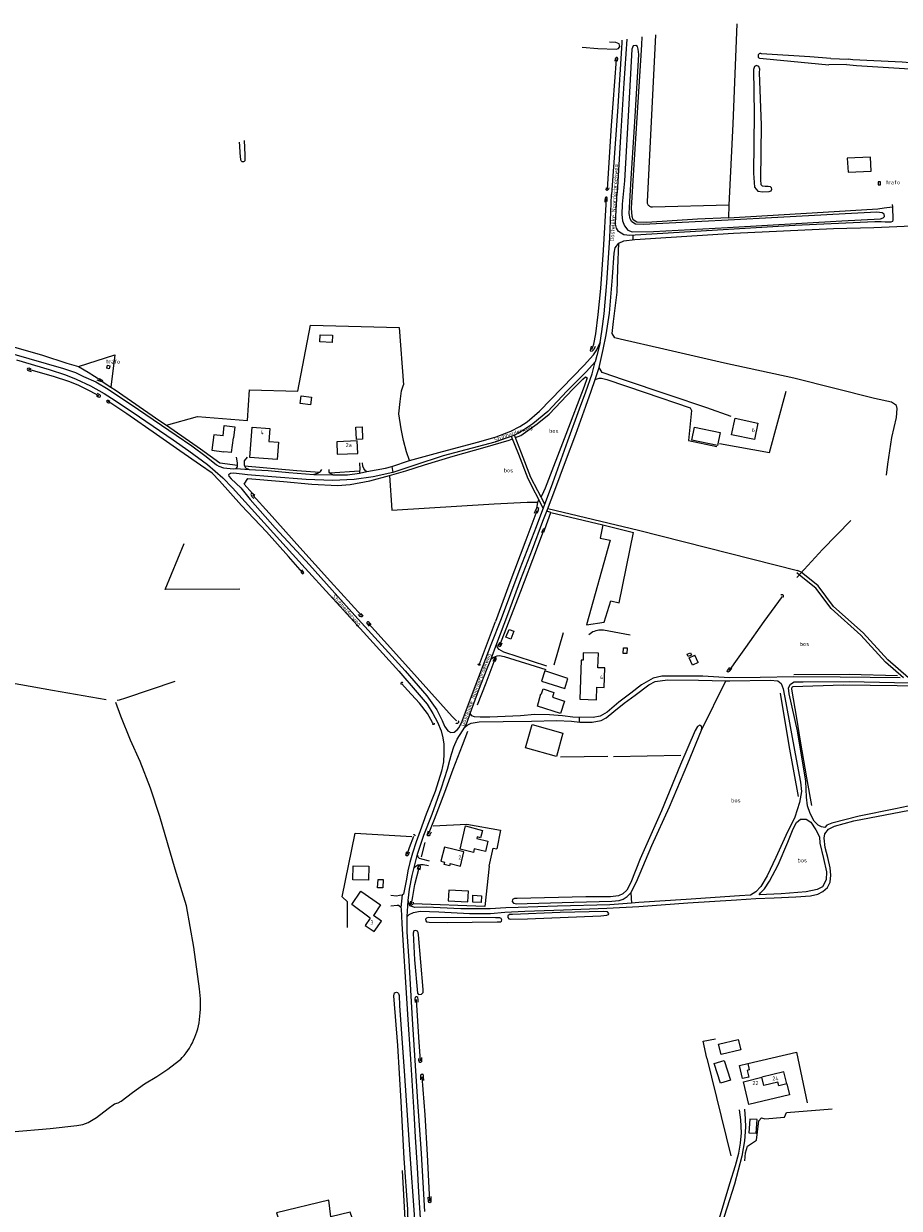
# Model space of a CAD drawing. Header units: metres. Extents: x 226218 to 240385, y 439369 to 449677.
# Tile 13 of 256: x 226900 to 227448, y 440814 to 441555. Entities that reach past the tile are written whole.
import ezdxf

# ---------------------------------------------------------------- set-up
doc = ezdxf.new("R2010")
doc.units = ezdxf.units.M
doc.header["$MEASUREMENT"] = 0
for name, color, linetype in [('BIJGEBOUW', 4, 'Continuous'), ('CULTUURAANDUIDING', 253, 'Continuous'), ('DAKRAND', 4, 'Continuous'), ('DAKRAND-BYG', 4, 'Continuous'), ('FUNKTIEAAND', 253, 'Continuous'), ('HEG', 253, 'Continuous'), ('HEK', 253, 'Continuous'), ('HOOFDGEBOUW', 4, 'Continuous'), ('HOUTWAL', 253, 'Continuous'), ('HUISNUMMER', 253, 'Continuous'), ('INSTEEKSLOOT', 153, 'Continuous'), ('KANTVERH', 253, 'Continuous'), ('MIDSLTGREPPEL', 253, 'Continuous'), ('OVERIGEAFSCH', 253, 'Continuous'), ('OVLIJNOBJ', 253, 'Continuous'), ('RASTER', 253, 'Continuous'), ('STRAATNAAM', 253, 'Continuous'), ('TUSSENMUUR', 253, 'Continuous')]:
    doc.layers.add(name, color=color, linetype=linetype)
doc.styles.get("Standard").update_dxf_attribs({"font": 'iso.shx'})

msp = doc.modelspace()

# ---------------------------------------------------------------- linework, layer by layer
at = {"layer": 'BIJGEBOUW'}
msp.add_line((227030.35, 441287.06), (227025.48, 441287.66), dxfattribs=at)
for points in [[(227434.72, 441456.46), (227434.82, 441454.58), (227436.32, 441454.66), (227436.22, 441456.54), (227434.72, 441456.46)], [(226954.3, 441341.42), (226953.85, 441339.52), (226952.39, 441339.86), (226952.83, 441341.77), (226954.3, 441341.42)], [(227318.18, 441294.84), (227319.9, 441303.07), (227335.93, 441299.72), (227334.21, 441291.48), (227318.18, 441294.84)], [(227214.31, 441102.4), (227218.41, 441116.9), (227237.66, 441111.47), (227233.66, 441096.94), (227214.31, 441102.4)]]:
    msp.add_lwpolyline(points, dxfattribs=at)
at = {"layer": 'DAKRAND'}
for points in [[(227167.16, 441029.92), (227166.77, 441028.44), (227163.34, 441029.33), (227163.72, 441030.77)], [(227117.16, 440995.71), (227105.49, 441004.27), (227111.17, 441012.72), (227123.59, 441004.13), (227119.07, 440997.41)]]:
    msp.add_lwpolyline(points, dxfattribs=at)
at = {"layer": 'DAKRAND-BYG'}
for p, q in [((227030.35, 441287.06), (227031.52, 441296.24)), ((227322.3, 441155.7), (227320.09, 441160.26))]:
    msp.add_line(p, q, dxfattribs=at)
for points in [[(227430.48, 441463.23), (227430.02, 441471.88), (227415.48, 441471.22), (227415.95, 441462.58), (227430.48, 441463.23)], [(227093.29, 441356.01), (227085.56, 441356.33), (227085.74, 441360.88), (227093.48, 441360.55), (227093.29, 441356.01)], [(227079.67, 441316.92), (227073.3, 441317.74), (227073.94, 441322.68), (227080.31, 441321.86), (227079.67, 441316.92)], [(227025.01, 441297.63), (227025.76, 441304.04), (227032.44, 441303.15), (227031.52, 441296.24)], [(227111.99, 441303.12), (227112.36, 441295.5), (227108.44, 441295.31), (227108.08, 441302.93), (227111.99, 441303.12)], [(227025.01, 441297.63), (227019.32, 441298.27), (227018.08, 441288.56), (227025.48, 441287.66)], [(227205.03, 441170.28), (227201.86, 441171.52), (227203.91, 441176.49), (227206.98, 441175.34), (227205.03, 441170.28)], [(227277.53, 441161.33), (227275.27, 441161.45), (227275.47, 441165.02), (227277.72, 441164.89), (227277.53, 441161.33)], [(227317.99, 441160.38), (227316.06, 441159.51), (227315.4, 441160.98), (227317.33, 441161.85), (227317.99, 441160.38)], [(227322.3, 441155.7), (227318.77, 441154.13), (227316.69, 441158.68), (227320.09, 441160.26)], [(227238.83, 441139.59), (227240.75, 441145.8), (227226.32, 441150.44), (227224.21, 441144.12), (227238.83, 441139.59)], [(227224.27, 441136.11), (227225.25, 441139.23), (227231.96, 441137.07), (227231.07, 441133.96)], [(227231.07, 441133.96), (227238.7, 441131.55), (227236.15, 441123.8), (227221.64, 441128.36), (227223.87, 441136.24), (227224.27, 441136.11)], [(227182.21, 441039.25), (227181.63, 441036.82), (227173.3, 441038.92), (227176.79, 441053.48), (227187.23, 441050.69), (227186.16, 441046.09), (227183.98, 441046.59), (227183.74, 441045.58)], [(227183.74, 441045.58), (227190.61, 441043.86), (227189.27, 441037.52), (227182.21, 441039.25)], [(227116.24, 441028.27), (227116.01, 441019.55), (227106.18, 441019.8), (227106.41, 441028.52), (227116.24, 441028.27)], [(227124.97, 441014.66), (227121.69, 441014.83), (227122.06, 441020), (227125.22, 441019.95), (227124.97, 441014.66)], [(227178.12, 441006), (227178.56, 441012.67), (227166.21, 441013.38), (227165.84, 441006.57), (227178.12, 441006)], [(227181.25, 441005.85), (227181.38, 441010.11), (227186.71, 441009.72), (227186.41, 441005.63), (227181.25, 441005.85)], [(227348.86, 440913.33), (227336.52, 440910.41), (227334.99, 440916.85), (227347.33, 440919.78), (227348.86, 440913.33)], [(227338.44, 440906.76), (227342.38, 440894.51), (227336.15, 440892.51), (227332.21, 440904.75), (227338.44, 440906.76)], [(227349.95, 440895.41), (227347.98, 440903.66), (227353.22, 440904.91)], [(227353.22, 440904.91), (227354.19, 440900.86), (227352.81, 440900.53), (227353.81, 440896.33), (227349.95, 440895.41)], [(227353.87, 440861.56), (227358.51, 440861.31), (227359.14, 440869.73), (227354.49, 440870.08), (227353.87, 440861.56)]]:
    msp.add_lwpolyline(points, dxfattribs=at)
at = {"layer": 'HEG'}
for p, q in [((227110.49, 441275.56), (227091.77, 441274.19)), ((227256.31, 441174.88), (227253.77, 441173)), ((227279.78, 441172.86), (227263.11, 441176)), ((227265.65, 441096.89), (227236.14, 441096.55)), ((227311.3, 441097.64), (227269.27, 441096.74))]:
    msp.add_line(p, q, dxfattribs=at)
for points in [[(227335.47, 441292.81), (227366.78, 441287.22), (227377.27, 441325.53)], [(227263.11, 441176), (227262.12, 441176.06), (227261.12, 441176.04), (227260.13, 441175.95), (227259.15, 441175.79), (227258.18, 441175.56), (227257.23, 441175.25), (227256.31, 441174.88)], [(227353.22, 440904.91), (227383.67, 440911.95), (227390.49, 440880.25)]]:
    msp.add_lwpolyline(points, dxfattribs=at)
at = {"layer": 'HEK'}
msp.add_line((227232.23, 441154.34), (227237.96, 441174.52), dxfattribs=at)
msp.add_lwpolyline([(227351.36, 440843.85), (227351.89, 440849), (227353.02, 440853.03), (227358.8, 440856.81), (227360.19, 440868.94), (227361.91, 440870.84), (227363.88, 440870.18), (227376.17, 440871.33), (227377.44, 440874.14), (227406.01, 440876.5)], dxfattribs=at)
at = {"layer": 'HOOFDGEBOUW'}
for points in [[(227357.4, 441295.23), (227343.11, 441298.22), (227345.27, 441308.55), (227359.56, 441305.56), (227357.4, 441295.23)], [(227041.71, 441284.1), (227043.22, 441303.09), (227054.29, 441302.21), (227053.64, 441294.12), (227059.71, 441293.64), (227058.84, 441282.73), (227041.71, 441284.1)], [(227096.13, 441293.88), (227096.42, 441286.04), (227109.31, 441286.52), (227109.01, 441294.36), (227096.13, 441293.88)], [(227259.55, 441152.5), (227259.86, 441161.53), (227250.36, 441161.85), (227250.2, 441157.18), (227249.09, 441157.22), (227248.25, 441132.81), (227258.54, 441132.46), (227258.81, 441140.23), (227263.46, 441140.07), (227263.88, 441152.35), (227259.55, 441152.5)], [(227167.16, 441029.92), (227173.51, 441028.37), (227175.69, 441037.27), (227163.54, 441040.25), (227161.36, 441031.35), (227163.72, 441030.77)], [(227117.16, 440995.71), (227114.01, 440991.22), (227119.5, 440987.36), (227124.08, 440993.9), (227119.07, 440997.41)], [(227377.7, 440892.06), (227379.34, 440885.23), (227353.95, 440879.13), (227350.52, 440893.44), (227362, 440896.2)], [(227377.7, 440892.06), (227375.9, 440899.54), (227362, 440896.2)]]:
    msp.add_lwpolyline(points, dxfattribs=at)
at = {"layer": 'HOUTWAL'}
for p, q in [((227290.52, 441443.97), (227295.65, 441548.52)), ((227341.48, 441441.98), (227293.72, 441440.56)), ((227327.64, 440908.25), (227342.63, 440847.03))]:
    msp.add_line(p, q, dxfattribs=at)
for points in [[(227293.72, 441440.56), (227293.25, 441440.6), (227292.79, 441440.71), (227292.35, 441440.89), (227291.94, 441441.13), (227291.56, 441441.42), (227291.24, 441441.77), (227290.97, 441442.16), (227290.76, 441442.58), (227290.61, 441443.03), (227290.53, 441443.5), (227290.52, 441443.97)], [(226934.63, 441340.97), (226957.41, 441348.25), (226954.95, 441328.04)], [(227262.59, 441241.82), (227260.89, 441233.52), (227267.25, 441232.24), (227252.45, 441179.39), (227263.43, 441181.06), (227267.66, 441194.38), (227272.88, 441193.09), (227281.85, 441237.16)], [(227035.48, 441201.7), (226988.93, 441201.41), (227000.67, 441230.14)]]:
    msp.add_lwpolyline(points, dxfattribs=at)
at = {"layer": 'INSTEEKSLOOT'}
for p, q in [((227415.02, 441529.95), (227404, 441529.8)), ((227405.12, 441533.62), (227416.11, 441533.33)), ((227418.96, 441532.95), (227416.11, 441533.33)), ((227251.92, 441009.08), (227209.1, 441008.16))]:
    msp.add_line(p, q, dxfattribs=at)
for points in [[(227249.71, 441540.77), (227259.39, 441540.04), (227270.97, 441539.45), (227272.4, 441539.98), (227273.16, 441541.26), (227272.77, 441542.8), (227270.65, 441543.62), (227266.74, 441543.87)], [(227280.39, 441458.56), (227282.81, 441497.45), (227285.06, 441536.13), (227284.74, 441539.6), (227284.26, 441541.27), (227283.31, 441541.81), (227281.64, 441541.56), (227280.68, 441539.56), (227278.85, 441505.01), (227276.12, 441457.2)], [(227271.74, 441532.1), (227271.96, 441533.72), (227271.6, 441534.34), (227270.94, 441534.29), (227270.3, 441533.48), (227270.14, 441532.04)], [(227361.75, 441536.7), (227361.43, 441536.8), (227361.09, 441536.82), (227360.76, 441536.77), (227360.44, 441536.65), (227360.17, 441536.45), (227359.94, 441536.2), (227359.77, 441535.91), (227359.67, 441535.59), (227359.65, 441535.25), (227359.7, 441534.91), (227359.83, 441534.6), (227360.02, 441534.32), (227360.27, 441534.09), (227360.56, 441533.93), (227360.89, 441533.83)], [(227360.89, 441533.83), (227362.87, 441533.74), (227404, 441529.8)], [(227405.12, 441533.62), (227392.05, 441534.79), (227361.75, 441536.7)], [(227415.02, 441529.95), (227421.28, 441529.39), (227454.62, 441527.14), (227505.62, 441523.41), (227558.82, 441518.58), (227682.51, 441509.81), (227736.36, 441505.29), (227739.82, 441505.95), (227740.73, 441506.87), (227740.51, 441507.91), (227738.62, 441509.22), (227733.64, 441509.8), (227704.75, 441511.82), (227665.64, 441514.59), (227551.17, 441523.33), (227501.55, 441527.01), (227449.79, 441531.37), (227418.96, 441532.95)], [(227360.67, 441524.86), (227360.71, 441526.95), (227360.18, 441528.58), (227358.65, 441529.24), (227357.49, 441528.75), (227356.79, 441526.74), (227357.16, 441499.04), (227356.78, 441461.99), (227357.56, 441453.11), (227359.64, 441450.73), (227362.71, 441450.34), (227366.57, 441450.47), (227367.94, 441450.9), (227368.31, 441451.88), (227368.11, 441452.84), (227367.43, 441453.43), (227366.02, 441453.59), (227364.16, 441453.51), (227362.4, 441453.72), (227361.58, 441454.67), (227361.52, 441457.95), (227361.93, 441492.03), (227360.67, 441524.86)], [(227036.18, 441470.3), (227035.83, 441474.62), (227035.53, 441478.95), (227035.4, 441481.37)], [(227038.35, 441482.36), (227038.73, 441473.37), (227038.64, 441470.63)], [(227038.64, 441470.63), (227038.69, 441470.32), (227038.67, 441470.01), (227038.57, 441469.71), (227038.41, 441469.45), (227038.18, 441469.23), (227037.9, 441469.08), (227037.6, 441469), (227037.29, 441469), (227036.99, 441469.08), (227036.71, 441469.22), (227036.48, 441469.44), (227036.31, 441469.7), (227036.21, 441469.99), (227036.18, 441470.3)], [(227276.12, 441457.2), (227274.77, 441442.51), (227274.48, 441436.16), (227274.99, 441432.02), (227276.2, 441429.08), (227278.18, 441426.33), (227280.95, 441425.19), (227294.36, 441425.35), (227340.62, 441428.03), (227412.05, 441432.19), (227436.3, 441433.35), (227437.96, 441433.92), (227438.77, 441434.81), (227438.47, 441436.18), (227437.36, 441437.16), (227434.05, 441437.5), (227414.18, 441436.45), (227372.03, 441434.27), (227340.96, 441432.56), (227324.42, 441431.65), (227287.84, 441429.72), (227283.06, 441430.05), (227280.77, 441431.45), (227279.66, 441433.44), (227279.09, 441436.72), (227279.2, 441440.43), (227280.39, 441458.56)], [(227266.3, 441452.73), (227266.2, 441451.91), (227265.58, 441451.29), (227265.04, 441451.19), (227264.7, 441451.59), (227264.84, 441452.81)], [(227265.23, 441444.17), (227265.39, 441446.43), (227264.99, 441446.98), (227264.47, 441446.97), (227264.1, 441446.28), (227263.88, 441445.01), (227263.82, 441443.74)], [(227257.75, 441353.43), (227256.96, 441351.57), (227255.96, 441350.47), (227255.17, 441350.26), (227254.9, 441351.03), (227255.55, 441353.66)], [(226904.94, 441339.38), (226903.66, 441339.82), (226902.72, 441339.65), (226902.49, 441339.25), (226902.69, 441338.74), (226903.23, 441338.37), (226904.95, 441337.91)], [(226947.46, 441333.45), (226949.49, 441332.47), (226949.79, 441331.97), (226949.42, 441331.49), (226948.67, 441331.58), (226947.33, 441332.04), (226946.34, 441332.49)], [(226945.85, 441322.79), (226946.88, 441322.04), (226947.79, 441321.82), (226948.15, 441321.95), (226948.48, 441322.36), (226948.47, 441322.78), (226947.91, 441323.33), (226946.51, 441324.12)], [(226954.25, 441319.02), (226953.08, 441319.65), (226952.53, 441319.7), (226952.14, 441319.34), (226952.25, 441318.95), (226952.67, 441318.52), (226953.73, 441317.92)], [(227044.89, 441260.32), (227043.36, 441261.54), (227042.92, 441261.69), (227042.34, 441260.9), (227043.04, 441259.66), (227044.3, 441258.27)], [(227221.62, 441249.28), (227222.2, 441250.69), (227222.46, 441252.05), (227221.9, 441252.51), (227221.03, 441252.2), (227220.27, 441250.73), (227219.72, 441249.05)], [(227225.69, 441237.22), (227226.16, 441238.58), (227226.23, 441239.26), (227225.87, 441239.49), (227225.23, 441239.16), (227224.54, 441238.03), (227224.27, 441236.86)], [(227073.77, 441212.45), (227074.6, 441211.54), (227075.03, 441211.3), (227075.43, 441211.56), (227075.61, 441211.89), (227075.39, 441212.31), (227074.23, 441213.69)], [(227375.61, 441197.46), (227375.52, 441197.69), (227375.36, 441197.89), (227375.17, 441198.04), (227374.94, 441198.13), (227374.69, 441198.16), (227374.45, 441198.13), (227374.22, 441198.04), (227374.02, 441197.89)], [(227375.39, 441196.56), (227375.54, 441196.75), (227375.62, 441196.98), (227375.65, 441197.22), (227375.61, 441197.46)], [(227111.22, 441186.35), (227112.1, 441185.55), (227112.44, 441185.12), (227112.36, 441184.76), (227111.98, 441184.35), (227111.42, 441184.32), (227110.9, 441184.62), (227109.81, 441185.72)], [(227117.6, 441179.63), (227116.39, 441180.81), (227115.76, 441181.17), (227115.34, 441181.11), (227114.98, 441180.71), (227115.01, 441180.21), (227116.36, 441178.57)], [(227199.45, 441167.77), (227198.83, 441166.13), (227198.32, 441165.69), (227197.81, 441165.65), (227197.52, 441165.91), (227197.64, 441167.15), (227198.21, 441168.46)], [(227185.94, 441154.5), (227185.84, 441154.32), (227185.69, 441154.17), (227185.51, 441154.09), (227185.3, 441154.06), (227185.1, 441154.1), (227184.92, 441154.2), (227184.78, 441154.35), (227184.7, 441154.54), (227184.67, 441154.75), (227184.72, 441154.95)], [(227195.17, 441156.31), (227195.87, 441157.92), (227195.89, 441158.67), (227195.52, 441158.96), (227194.95, 441158.76), (227194.54, 441158.06), (227193.88, 441156.28)], [(227343.26, 441151.9), (227341.63, 441150.02), (227340.94, 441149.69), (227340.43, 441150.03), (227340.57, 441150.79), (227341.98, 441152.66)], [(227137.49, 441143.12), (227137.3, 441143.26), (227137.08, 441143.32), (227136.85, 441143.32), (227136.63, 441143.24), (227136.45, 441143.09), (227136.32, 441142.9), (227136.26, 441142.68), (227136.27, 441142.44), (227136.36, 441142.23), (227136.51, 441142.05)], [(227157.11, 441117.88), (227157.19, 441117.69), (227157.2, 441117.48), (227157.14, 441117.28), (227157.02, 441117.1), (227156.86, 441116.98), (227156.66, 441116.91), (227156.45, 441116.9), (227156.25, 441116.96), (227156.08, 441117.08), (227155.95, 441117.25)], [(227172.06, 441119.28), (227172.22, 441119.05), (227172.31, 441118.79), (227172.32, 441118.51), (227172.26, 441118.23), (227172.12, 441117.99), (227171.92, 441117.79), (227171.68, 441117.66), (227171.4, 441117.59), (227171.13, 441117.6), (227170.86, 441117.69), (227170.63, 441117.85)], [(227209.1, 441008.16), (227207.28, 441008.16), (227206.03, 441007.37), (227205.94, 441006.28), (227206.76, 441005.24), (227208.79, 441004.67), (227215.18, 441004.95), (227244.53, 441005.76), (227268.12, 441006.35), (227272.83, 441006.78), (227275.3, 441007.59), (227277.84, 441009.34), (227280.11, 441011.6), (227283.64, 441018.56), (227293.24, 441041.26), (227304.2, 441065.38), (227315.72, 441092.59), (227324.39, 441113.48), (227324.54, 441115.1), (227324.07, 441116.2), (227323.16, 441116.51), (227321.84, 441115.75), (227320.38, 441113.25), (227311.16, 441091.9), (227299.22, 441062.96), (227285.99, 441032.98), (227280, 441018.18), (227277.5, 441013.35), (227275.18, 441010.99), (227272.3, 441009.82), (227267.4, 441009.2), (227251.92, 441009.08)], [(227155.12, 441049.63), (227154.45, 441048.01), (227153.89, 441047.34), (227153.13, 441047.38), (227152.76, 441047.69), (227153.07, 441048.92), (227153.64, 441050.42)], [(227144.07, 441047.83), (227144.21, 441047.96), (227144.38, 441048.03), (227144.57, 441048.04), (227144.75, 441047.98), (227144.89, 441047.86), (227144.99, 441047.7), (227145.03, 441047.52), (227145, 441047.33)], [(227141.41, 441037.05), (227140.78, 441035.3), (227140.33, 441034.77), (227139.55, 441034.71), (227139.32, 441035.12), (227139.97, 441037.41)], [(227148.22, 441025.95), (227148.62, 441027.53), (227148.44, 441028.29), (227147.9, 441028.59), (227147.19, 441028.27), (227146.83, 441027.71), (227146.4, 441026.18)], [(227143.89, 441005.8), (227143.9, 441004.84), (227143.39, 441004.07), (227142.83, 441004.02), (227142.25, 441004.37), (227142.23, 441005.26), (227142.55, 441006.38)], [(227196.47, 440993.45), (227198.79, 440993.47), (227199.26, 440994), (227199.33, 440994.7), (227198.95, 440995.55), (227198.15, 440996.01), (227195.52, 440996.09), (227153.34, 440996.29), (227152.21, 440995.83), (227151.77, 440995.13), (227151.79, 440994.06), (227152.21, 440993.44), (227153.98, 440993.19), (227165.17, 440993.1), (227196.47, 440993.45)], [(227206.04, 440998.02), (227204.3, 440998), (227203.21, 440997.32), (227203.11, 440996.17), (227203.73, 440995.36), (227204.91, 440995.1), (227215.51, 440995.36), (227261.37, 440997.19), (227265.03, 440997.73), (227266.22, 440998.1), (227266.38, 440998.69), (227265.49, 440999.69), (227263.13, 440999.98), (227235.96, 440999.3), (227206.04, 440998.02)], [(227147.32, 440985.35), (227147.08, 440986.84), (227146.7, 440987.56), (227145.51, 440988.09), (227144.45, 440987.89), (227144.05, 440986.33), (227144.71, 440969.79), (227146.67, 440948.86), (227147.36, 440948.03), (227149.11, 440948.27), (227150.22, 440949.33), (227150.23, 440951.1), (227147.32, 440985.35)], [(227144.56, 440810.37), (227144.67, 440808.73), (227144.48, 440807.85), (227143.83, 440807.17), (227142.69, 440807.15), (227141.76, 440807.32), (227140.99, 440808.07), (227140.6, 440809.19), (227140.59, 440813.64), (227138.4, 440845.45), (227136.51, 440881), (227134.26, 440916.2), (227131.77, 440947.25), (227132.2, 440948.97), (227132.89, 440949.3), (227133.51, 440949.38), (227134.07, 440949.2), (227134.69, 440948.72), (227135.16, 440947.48), (227135.5, 440941.24), (227138.49, 440897.2), (227141.79, 440847.91), (227144.56, 440810.37)], [(227147.16, 440943.12), (227147.12, 440944.88), (227146.77, 440946.05), (227146.27, 440946.49), (227145.7, 440946.49), (227145.22, 440946.11), (227145.01, 440945.34), (227145.19, 440943.01)], [(227149.15, 440908.56), (227149.18, 440906.8), (227149.13, 440905.94), (227148.52, 440905.5), (227148.11, 440905.53), (227147.64, 440906.09), (227147.54, 440906.63), (227147.57, 440907.94)], [(227148.78, 440894.66), (227148.72, 440896.92), (227148.77, 440897.81), (227149.66, 440898.31), (227149.9, 440898.18), (227150.23, 440897.22), (227150.29, 440896.43), (227150.33, 440894.29)], [(227155.02, 440821.56), (227155.09, 440819.11), (227154.98, 440818.09), (227154.39, 440817.72), (227153.83, 440817.8), (227153.5, 440818.43), (227153.42, 440821.3)]]:
    msp.add_lwpolyline(points, dxfattribs=at)
at = {"layer": 'KANTVERH'}
for p, q in [((227281.26, 441423.06), (227281.42, 441420.36)), ((227033.18, 441277.04), (227041.38, 441276.5)), ((227229.99, 441249.71), (227227.57, 441250.41)), ((227247.86, 441121.42), (227247.76, 441118.53))]:
    msp.add_line(p, q, dxfattribs=at)
for points in [[(227274.47, 441545.18), (227274.38, 441543.44), (227271.73, 441500.54), (227268.1, 441448.53)], [(227277.5, 441545.7), (227275.82, 441518.17), (227273.73, 441484.84), (227271.55, 441449.71)], [(227260.84, 441355.98), (227261.95, 441362.76), (227263.45, 441373.95), (227265.15, 441393.3), (227266.94, 441421.55), (227268.1, 441448.53)], [(227443.62, 441442.43), (227443.68, 441440.91), (227443.97, 441432.73), (227443.82, 441431.66), (227442.82, 441431.2), (227439.15, 441431.19), (227436.62, 441431.47), (227432.71, 441431.53), (227382.74, 441429.19), (227327.42, 441425.77), (227279.43, 441422.95), (227275.76, 441423.36), (227272.4, 441425.46), (227271.06, 441427.57), (227270.55, 441429.94), (227270.66, 441435.09), (227271.55, 441449.71)], [(227275.73, 441419.63), (227282.55, 441420.51), (227344.26, 441424.36), (227406.88, 441427.41)], [(227406.88, 441427.41), (227432.13, 441427.94), (227465.48, 441429.44), (227539.97, 441433.31)], [(227264.66, 441360.82), (227266.7, 441374.43), (227268.67, 441396.91), (227269.61, 441411.97), (227270.24, 441415.27), (227272.6, 441418.13), (227275.73, 441419.63)], [(226780.82, 441381.2), (226807.75, 441373.57), (226861.46, 441358.13), (226925.32, 441339.69), (226932.65, 441337.18), (226937.82, 441334.62), (226945.52, 441331.27), (226953.16, 441326.7), (226972.07, 441314.07), (226995.64, 441297.92), (227005.51, 441291.23), (227014.55, 441284.56), (227020.93, 441279.54), (227022.38, 441278.5), (227025.33, 441277.61), (227031.63, 441276.92), (227033.18, 441277.04), (227033.99, 441278.15), (227034.07, 441279.27), (227034.16, 441280.68), (227033.54, 441284.3)], [(227179.59, 441123.89), (227185.13, 441138.75), (227190.29, 441151.94), (227192.7, 441158.03), (227196.24, 441167.62), (227203.15, 441185.73), (227211.34, 441207.89), (227218.5, 441226.67), (227225.14, 441244.1), (227228.02, 441251.59), (227232.64, 441263.6), (227239.32, 441281.47), (227245.6, 441298.54), (227252.01, 441316.23), (227255.21, 441325.57), (227257.82, 441332.73), (227260.38, 441340.27), (227262.87, 441351.55), (227264.66, 441360.82)], [(227130.57, 441278.46), (227141.69, 441282.08), (227162.26, 441287.82), (227184.99, 441293.78), (227195.83, 441296.93), (227204.97, 441300.42), (227210.65, 441303.5), (227215.2, 441306.28), (227223.06, 441313.04), (227250.82, 441341.89), (227256.78, 441348.25), (227258.82, 441351.49), (227260.84, 441355.98), (227258.86, 441347.85), (227257.77, 441343.84), (227252.35, 441337.88), (227240.02, 441325.53), (227228.19, 441312.85), (227218.9, 441305.01), (227210.14, 441299.16), (227206.23, 441297.53), (227195.13, 441293.63), (227162.8, 441285.02), (227144.97, 441279.22), (227131.32, 441274.67)], [(226895.9, 441345.05), (226916.24, 441339.01), (226926.48, 441335.76), (226933.08, 441333.09), (226942.2, 441328.95), (226950.7, 441324.13), (226957.58, 441319.68), (226972.86, 441309.43), (226993.86, 441295.18), (227003.6, 441288.18), (227015.23, 441279.61), (227024.85, 441271.2), (227031.03, 441265.11), (227076.48, 441214.84), (227106.85, 441181.31), (227135.08, 441150.32), (227146.42, 441137.03), (227152.61, 441129.62), (227156.28, 441123.85), (227159.13, 441118.5), (227161.4, 441112.96), (227162.55, 441108.55), (227163.08, 441104.75), (227163.14, 441098.89), (227162.88, 441093.53), (227161.75, 441087.72), (227157.64, 441075.03)], [(227192.8, 441166.92), (227199.25, 441183.28), (227210.89, 441214.61), (227221, 441240.9), (227231.22, 441268.11), (227240.73, 441294.41), (227248.07, 441314.52), (227251.99, 441325.16), (227255.88, 441336.45), (227257.77, 441343.84)], [(227342.92, 441309.69), (227327.57, 441315), (227304.12, 441322.94), (227274.85, 441332.77), (227263.5, 441336.74), (227262.27, 441337.28), (227260.38, 441340.27)], [(227257.82, 441332.73), (227258.99, 441333.29), (227260.22, 441333.7), (227261.83, 441333.73), (227265.14, 441332.78), (227289.15, 441324.64), (227317.26, 441315), (227318, 441313.5)], [(227225.29, 441252.33), (227215.79, 441270.65), (227209.95, 441285.91), (227205.43, 441297.25)], [(227226.24, 441254.85), (227217.61, 441271.47), (227211.81, 441286.64), (227207.3, 441297.97)], [(227040.04, 441284.19), (227038.31, 441281.96), (227038.28, 441279.36), (227038.55, 441278.8), (227039.11, 441277.65), (227041.38, 441276.5), (227053.26, 441275.89), (227066.14, 441274.56), (227081.81, 441273.29), (227093.74, 441273.15), (227102.79, 441273.28), (227110.43, 441274.22), (227115.06, 441275.23), (227126.71, 441277.38), (227130.57, 441278.46), (227131.32, 441274.67), (227119.03, 441271.98), (227107.07, 441270.29), (227093.53, 441269.73), (227076.93, 441270.24), (227055.65, 441271.95), (227040.28, 441273.25), (227031.73, 441274.16), (227029.69, 441273.92), (227028.52, 441273.1), (227028.67, 441272.34), (227030.07, 441270.64), (227036.08, 441265.06), (227041.92, 441257.81), (227057.66, 441240.08), (227079.1, 441216.89), (227107.56, 441185.22)], [(227110.31, 441280.73), (227110.54, 441276.53), (227110.49, 441275.56), (227110.43, 441274.22)], [(227115.06, 441275.23), (227114.05, 441275.7), (227113.03, 441277.06), (227112.49, 441278.6), (227112.28, 441280.79)], [(227086.61, 441276.52), (227085.86, 441275.28), (227085.54, 441274.88), (227084.03, 441273.95), (227081.81, 441273.29)], [(227093.74, 441273.15), (227091.77, 441274.19), (227091.41, 441274.91), (227091.34, 441276.51)], [(227228.25, 441252.19), (227284.89, 441238.48), (227384.35, 441213.34)], [(227450.66, 441146.16), (227439.38, 441155.93), (227423.98, 441172.84), (227405.38, 441189.51), (227395.73, 441202.36), (227385.59, 441210.5), (227383.88, 441211.81)], [(227453.74, 441146.13), (227440.78, 441157.37), (227425.39, 441174.26), (227406.86, 441190.86), (227397.18, 441203.76), (227386.67, 441212.2), (227384.35, 441213.34)], [(227107.56, 441185.22), (227138.98, 441150.51), (227152.52, 441134.95), (227158.68, 441126.11), (227162.1, 441119.49), (227163.54, 441115.95), (227165.54, 441112.94), (227167.61, 441112.01), (227169.52, 441112.24), (227171.52, 441113.62), (227172.68, 441115.12), (227174.62, 441118.95), (227181.74, 441138.12), (227192.8, 441166.92)], [(227227.61, 441153.53), (227200.7, 441162.24), (227197.74, 441163.79), (227196.8, 441165.23), (227196.24, 441167.62)], [(227192.7, 441158.03), (227194.32, 441159.06), (227196.45, 441159.92), (227198.01, 441160.18), (227200.8, 441159.48), (227226.84, 441151.34)], [(227176.3, 441115.31), (227177.71, 441116.54), (227180.31, 441117.88), (227185.22, 441118.63), (227200.27, 441118.93), (227217.9, 441119.15), (227233.64, 441119.36), (227242.98, 441119.08), (227248.2, 441118.47), (227256.01, 441118.34), (227261.65, 441119.49), (227264.58, 441121.16), (227269.49, 441125.08), (227275.87, 441130.27), (227282.87, 441135.28), (227291.39, 441141.82), (227295.34, 441143.96), (227303.07, 441144.93), (227322.37, 441144.8), (227339.46, 441144.35), (227341.94, 441144.28), (227367.19, 441144.73), (227372, 441144.27), (227374.12, 441142.62), (227375.33, 441139.27), (227377.13, 441130.56), (227382.79, 441098.7), (227386.19, 441080.8), (227386.83, 441075), (227385.52, 441068.12), (227382.78, 441058.94), (227377.01, 441047.42)], [(227312.07, 441147.18), (227299.42, 441147.21), (227294.07, 441146), (227286.87, 441141.83), (227280.06, 441136.6), (227272.62, 441130.9), (227265.21, 441124.71), (227260.99, 441122.15), (227256.48, 441121.33), (227243.83, 441121.47), (227237.35, 441122.45), (227229.26, 441122.98), (227220.02, 441123.12), (227211.03, 441122.45), (227191.97, 441121.65), (227185.8, 441121.51), (227182.41, 441121.66), (227180.56, 441122.33), (227179.59, 441123.89)], [(227448.66, 441146.18), (227410.98, 441146.52), (227382.06, 441146.71), (227361.07, 441146.37), (227341.83, 441146.21), (227325.22, 441147.1), (227312.07, 441147.18)], [(227401.38, 441052.43), (227399.44, 441053.03), (227397.37, 441054.04), (227394.73, 441056.48), (227392.21, 441061.17), (227390.71, 441066.16), (227389.97, 441071.51), (227389.49, 441081.55), (227384.36, 441113.03), (227379.2, 441136.13), (227378.82, 441139.94), (227379.88, 441142.16), (227382.3, 441143.66), (227387.84, 441143.67), (227416.67, 441143.97), (227483.04, 441142.49)], [(227151.22, 440812.29), (227149.08, 440848.43), (227146.93, 440880.78), (227143.63, 440932.65), (227141.37, 440969.09), (227140.24, 440987.22), (227140.11, 440996.86), (227140.76, 441006.85), (227141.64, 441013.86), (227143.3, 441022.54), (227144.5, 441027.46), (227146.62, 441035.8), (227150.64, 441047.74), (227155.8, 441060.93), (227161.69, 441077.24), (227165.33, 441089.03), (227166.91, 441094.64), (227167.91, 441098.41), (227169.32, 441102.97), (227171.45, 441107.71), (227174.78, 441112.93), (227176.3, 441115.31), (227177.7, 441118.38), (227179.59, 441123.89)], [(227689.32, 441118.03), (227686.77, 441116.13), (227682.76, 441111.23), (227675.8, 441104.42), (227668.9, 441099.58), (227663.86, 441097.6), (227656.96, 441097.23), (227640.78, 441097), (227616.41, 441094.93), (227597.46, 441092.37), (227579.01, 441089.4), (227560.04, 441086.27), (227537.45, 441081.88), (227504.47, 441075.98), (227469.48, 441069.28), (227445.6, 441064.28), (227423, 441059.62), (227405.73, 441055.26), (227402.77, 441053.96), (227401.38, 441052.43)], [(227157.64, 441075.03), (227152.1, 441060.85), (227148.29, 441050.43), (227145.75, 441043.62), (227143.55, 441036.51), (227141.9, 441030.67), (227140.69, 441025.43), (227139.72, 441020.14), (227137.89, 441010.8), (227137.16, 441010.33), (227136.16, 441002.51), (227136.53, 441001.56), (227136.89, 440992.38), (227137.74, 440978.72), (227139.15, 440955.82), (227140.45, 440935.46), (227142.25, 440907.65), (227144.35, 440874.09), (227145.26, 440858.76)], [(227140.11, 440996.86), (227141.55, 440998.07), (227144.12, 440999.26), (227148.27, 441000.14), (227160.08, 440999.68), (227179.26, 440998.78), (227192.35, 440998.79), (227201.26, 440999.47), (227213.73, 441000.12), (227237.92, 441000.98), (227265.15, 441002.01), (227285.11, 441002.98), (227315.76, 441005.45), (227346.12, 441007.32), (227358.23, 441008.16), (227369.71, 441008.58), (227383.34, 441009.07), (227392.43, 441009.86), (227397.11, 441010.84), (227400.3, 441012.46), (227403.22, 441015.04), (227404.84, 441018.3), (227405.17, 441022.7), (227404.74, 441027.37), (227403.36, 441033.65), (227401.61, 441039.94), (227400.94, 441045.76), (227401.36, 441048.54), (227403.69, 441051.45), (227407.5, 441053.42), (227419.64, 441056.59), (227458.78, 441064.29)], [(227360.41, 441010.37), (227361.28, 441011.61), (227363.69, 441014.07), (227366.92, 441018.93), (227372.36, 441029.13), (227378.35, 441043.31), (227381.65, 441051.59), (227383.8, 441055.67), (227386.17, 441057.73), (227389.81, 441057.77), (227392.7, 441055.79), (227395.84, 441051.04), (227398.13, 441046.76)], [(227377.01, 441047.42), (227370.85, 441033.83), (227365.43, 441022.22), (227361.44, 441015.58), (227358.26, 441012.21), (227355, 441010.1)], [(227398.13, 441046.76), (227398.27, 441042.72), (227400.65, 441033.07), (227402.42, 441024.79), (227402.28, 441019.76), (227399.93, 441015.47), (227396.71, 441013.72), (227389.84, 441012.29), (227374.12, 441010.96), (227360.41, 441010.37)], [(227154.21, 441031.54), (227149.4, 441032.6), (227147.95, 441033.14), (227147.02, 441034.04), (227146.62, 441035.8)], [(227144.5, 441027.46), (227145.52, 441028.35), (227146.89, 441029.13), (227148.49, 441029.44), (227150.25, 441029.41), (227153.56, 441028.73)], [(227136.16, 441002.51), (227135.59, 441003.1), (227134.83, 441003.67), (227134.02, 441003.73), (227129.92, 441003.23)], [(227129.99, 441010.08), (227133.53, 441009.83), (227135.36, 441010.15), (227137.16, 441010.33)], [(227355, 441010.1), (227348.06, 441009.76), (227314.64, 441007.51), (227285.15, 441005.49), (227280.54, 441005.15), (227267.04, 441004.16), (227234.25, 441003.26), (227209.64, 441002.41), (227201.84, 441002.19), (227192.18, 441001.56), (227173.79, 441001.7), (227152.39, 441002.57), (227144.97, 441002.41), (227141.83, 441003.58), (227140.76, 441006.85)], [(227342.07, 440829.72), (227345.61, 440841.02), (227347.64, 440848.78), (227348.64, 440855), (227349.31, 440861.53), (227349.01, 440869.69), (227348.13, 440875.82)], [(227351.17, 440876.21), (227351.7, 440870.23), (227351.8, 440865), (227351.27, 440856.48), (227349.47, 440846.79), (227344.88, 440829.25)], [(227145.26, 440858.76), (227146.43, 440839.7), (227147.35, 440824.43), (227148.6, 440804.77), (227150.27, 440777.46), (227151.28, 440762.94), (227152.78, 440739.7), (227154.59, 440710.59), (227157.18, 440669.37), (227158.54, 440648.62), (227164.4, 440558.68)], [(227344.88, 440829.25), (227335.4, 440799.3), (227329.09, 440778.79), (227323.15, 440759.63), (227315.4, 440734.03), (227310.17, 440716.13), (227305.19, 440699.51), (227304.32, 440697.44), (227303.13, 440695.15), (227301.79, 440693.66), (227299.88, 440692.15), (227297.96, 440691.19), (227295.46, 440690.45), (227293.31, 440690.24), (227290.9, 440690.28), (227282.54, 440691.95)], [(227283.36, 440694.82), (227291.64, 440693.33), (227293.75, 440693.34), (227295.66, 440693.56), (227297.65, 440694.41), (227299.89, 440696.01), (227301.87, 440698.5), (227302.76, 440700.25), (227304.9, 440707.25), (227309.74, 440723.63), (227315.45, 440742.83), (227321.22, 440762.2), (227326.96, 440780.84), (227334.85, 440806), (227342.07, 440829.72)]]:
    msp.add_lwpolyline(points, dxfattribs=at)
at = {"layer": 'MIDSLTGREPPEL'}
for p, q in [((227149.08, 441034.19), (227151.51, 441043.19)), ((226995.01, 440904.75), (226998.53, 440907.6)), ((226998.53, 440907.6), (226999.55, 440908.5)), ((226983.69, 440896.8), (226990.57, 440901.35)), ((226990.57, 440901.35), (226995.01, 440904.75)), ((226975.92, 440892.09), (226983.69, 440896.8)), ((226961.22, 440881.18), (226968.36, 440886.78)), ((226968.36, 440886.78), (226975.92, 440892.09)), ((226953.23, 440876.61), (226957.21, 440879.53)), ((226957.21, 440879.53), (226959.41, 440880.28)), ((226959.41, 440880.28), (226961.22, 440881.18)), ((226940.72, 440867.98), (226945.82, 440871.03)), ((226945.82, 440871.03), (226953.23, 440876.61)), ((226892.52, 440862.19), (226917, 440864.27)), ((226917, 440864.27), (226933.58, 440866)), ((226933.58, 440866), (226937.26, 440866.7)), ((226937.26, 440866.7), (226940.72, 440867.98))]:
    msp.add_line(p, q, dxfattribs=at)
for points in [[(227265.44, 441451.88), (227268.09, 441491.67), (227271.18, 441533.05)], [(227255.7, 441351.53), (227256.96, 441354.84), (227258.19, 441361.38), (227259.73, 441373.45), (227261.34, 441389.75), (227263.05, 441413.68), (227264.84, 441445.95)], [(226847.85, 441366.32), (226877.09, 441357.97), (226912.02, 441348.1), (226927.3, 441343.06), (226934.63, 441340.97)], [(226947.43, 441322.64), (226941.85, 441325.61), (226934.34, 441329.34), (226928.64, 441331.64), (226918.9, 441334.73), (226903.48, 441339.15)], [(226934.63, 441340.97), (226940.74, 441337.4), (226948.64, 441332.37)], [(227074.8, 441212.06), (227065.98, 441222.07), (227052.24, 441237.48), (227036.5, 441254), (227022.73, 441269.51), (227018.19, 441274.12), (227010.83, 441279.21), (226997.97, 441288.22), (226983.31, 441298.44), (226964.78, 441311.41), (226953.04, 441319.22)], [(227043.77, 441260.48), (227053.79, 441249.13), (227073.01, 441227.67), (227092.33, 441206.46), (227111.67, 441185.16)], [(227221.31, 441250.75), (227214.44, 441232.4), (227203.86, 441204.2), (227195.5, 441181.47)], [(227198.18, 441166.56), (227203.55, 441180.5), (227211.22, 441200.3), (227221.19, 441226.28), (227225.64, 441238.5)], [(227374.73, 441197.09), (227363.27, 441181.5), (227351.8, 441165.15), (227345.65, 441156.32), (227341.52, 441150.65)], [(227116.01, 441180.23), (227129.8, 441164.84), (227146.56, 441146.29), (227168.39, 441122.03), (227170.69, 441119.6), (227171.16, 441119.36)], [(227185.39, 441154.7), (227188.52, 441163.13), (227195.5, 441181.47)], [(226952.03, 441132.32), (226918.41, 441138.24), (226864.53, 441147.93), (226823.18, 441155.71), (226794.6, 441161.51), (226791.99, 441161.83), (226788.82, 441161.85), (226779.34, 441161.11)], [(227195.12, 441157.87), (227189.31, 441142.86), (227184.07, 441129.14)], [(227446.93, 441147.41), (227416.77, 441148.21), (227382.15, 441148.1)], [(226994.91, 441143.94), (226964.01, 441133.43), (226959.96, 441132.22), (226958.71, 441131.95)], [(227156.42, 441117.51), (227156.13, 441118.16), (227152.82, 441123.89), (227147.89, 441130.38), (227140.44, 441138.39), (227136.86, 441142.43)], [(227381.39, 441140.6), (227381.12, 441140.39), (227380.9, 441140.13), (227380.75, 441139.83), (227380.66, 441139.51), (227380.64, 441139.17)], [(227380.64, 441139.17), (227383.68, 441120.94), (227386.08, 441106.61), (227389.98, 441083.64), (227393.17, 441066.23)], [(227687.5, 441118.11), (227681.78, 441119.69), (227664.52, 441122.04), (227609.72, 441130.12), (227567.01, 441136.45), (227546.3, 441139.52), (227540.36, 441140.21), (227527.06, 441140.38), (227488.62, 441140.49), (227446.69, 441141.15), (227412.92, 441141.49), (227381.39, 441140.6)], [(227010.31, 440951.63), (227006.78, 440977.68), (227002.12, 441003.59), (226995.14, 441026.47), (226985.47, 441059.49), (226979.7, 441077.21), (226973.25, 441093.9), (226967.24, 441107.16), (226961.02, 441122.11), (226957.95, 441130.69)], [(227384.95, 441071.9), (227379.2, 441103.87), (227373.69, 441136.47)], [(227153.6, 441048.32), (227157.2, 441057.74), (227163.71, 441074.63), (227168.98, 441088.95), (227174.77, 441104.07), (227178.09, 441112.87)], [(227140.1, 441035.77), (227141.66, 441040.03), (227144.29, 441047.11)], [(227143, 441004.77), (227143.71, 441009.27), (227145.05, 441016.76), (227147.65, 441027.38)], [(227010.02, 440930.21), (227010.34, 440932.34), (227010.6, 440934.47), (227010.8, 440936.62), (227010.93, 440938.76), (227010.99, 440940.91), (227010.98, 440943.06), (227010.92, 440945.21), (227010.78, 440947.36), (227010.58, 440949.5), (227010.31, 440951.63)], [(227145.92, 440944.92), (227147.34, 440921.29), (227148.3, 440906.59)], [(226999.55, 440908.5), (227000.75, 440909.94), (227001.89, 440911.42), (227002.98, 440912.96), (227003.99, 440914.54), (227004.94, 440916.15), (227005.83, 440917.81), (227006.64, 440919.5), (227007.39, 440921.22), (227008.06, 440922.97), (227008.66, 440924.75), (227009.19, 440926.55), (227009.64, 440928.38), (227010.02, 440930.21)], [(227149.42, 440896.56), (227151.18, 440872.8), (227152.67, 440847.68), (227154.13, 440818.72)]]:
    msp.add_lwpolyline(points, dxfattribs=at)
at = {"layer": 'OVERIGEAFSCH'}
msp.add_lwpolyline([(227341.11, 441433.94), (227321.72, 441433.15), (227290.16, 441431.04), (227283.76, 441431.29), (227281.48, 441432.83), (227280.85, 441434.84), (227280.53, 441440.03), (227281.77, 441460.77), (227286.96, 441542.22), (227287.21, 441547.26)], dxfattribs=at)
at = {"layer": 'OVLIJNOBJ'}
for p, q in [((227346.44, 441555.46), (227343.82, 441492.7)), ((227343.82, 441492.7), (227341.48, 441441.98)), ((227222.63, 441257.46), (227221.78, 441256.04)), ((227324.39, 441113.48), (227339.46, 441144.35)), ((227280.11, 441011.6), (227280.54, 441005.15))]:
    msp.add_line(p, q, dxfattribs=at)
for points in [[(227341.48, 441441.98), (227341.11, 441433.94), (227400.34, 441437.57), (227434.57, 441439.7), (227438.58, 441440.18), (227443.68, 441440.91)], [(227440.12, 441272.99), (227440.76, 441279.8), (227443.46, 441296.49), (227446.36, 441309.15), (227446.72, 441314.67), (227446.21, 441316.63), (227443.07, 441318.72), (227432.57, 441320.88), (227382, 441333.69), (227338.77, 441343.12), (227300.84, 441351.73), (227273.5, 441358.03), (227270.05, 441358.98), (227268.45, 441361.67), (227269.17, 441369.17), (227271.52, 441387.55), (227272.03, 441402.26), (227272.6, 441418.13)], [(227207.91, 441296.44), (227211.31, 441297.87), (227221.57, 441305), (227229.11, 441311.13), (227243.73, 441326.73), (227250.03, 441333.11), (227251.7, 441334.43), (227252.71, 441333.79), (227250.97, 441328.52), (227239.48, 441298.37), (227226.44, 441264.94), (227224.35, 441260.32), (227223.84, 441259.47)], [(227129.13, 441272.79), (227139.36, 441275.68), (227150.99, 441279.45), (227168.9, 441284.93), (227189.03, 441290.56), (227203.99, 441294.79), (227206.06, 441295.66)], [(227417.7, 441244.6), (227399.99, 441226.55), (227386.13, 441211.35), (227383.86, 441208.85)]]:
    msp.add_lwpolyline(points, dxfattribs=at)
at = {"layer": 'RASTER'}
for p, q in [((226949.42, 441331.49), (226954.95, 441328.04)), ((227262.59, 441241.82), (227281.85, 441237.16)), ((227138.9, 440807.48), (227137.24, 440837.97))]:
    msp.add_line(p, q, dxfattribs=at)
for points in [[(226989.68, 441304.17), (227009.1, 441309.71), (227040.4, 441307.18), (227041.59, 441326.4), (227071.8, 441325.43), (227079.76, 441366.85), (227135.18, 441365.31), (227137.99, 441329.47)], [(226954.95, 441328.04), (226957.64, 441326.36), (226985.52, 441307.06), (226989.68, 441304.17), (227010.92, 441289.44), (227023.02, 441280.67), (227034.07, 441279.27)], [(227141.69, 441282.08), (227139.69, 441287.48), (227137.94, 441294.56), (227136.5, 441301.91), (227135, 441311.42), (227135.85, 441319.03), (227136.68, 441325.81), (227137.99, 441329.47)], [(227318, 441313.5), (227316.09, 441294.66), (227333.86, 441290.84)], [(227038.55, 441278.8), (227071.12, 441275.96), (227085.54, 441274.88)], [(227043.36, 441261.54), (227038.16, 441267.36), (227040.62, 441270.86), (227062.83, 441268.92), (227080.59, 441267.41), (227096.7, 441266.58), (227104.47, 441267.22), (227116.88, 441269.52), (227129.13, 441272.79), (227130.67, 441251.06), (227194.65, 441255.01)], [(227194.65, 441255.01), (227215.33, 441256.15), (227221.78, 441256.04), (227221.03, 441252.2)], [(227226.23, 441239.26), (227229.99, 441249.71), (227262.59, 441241.82)], [(227102.89, 440989.89), (227102.98, 441005.96), (227099.51, 441009.03), (227107.62, 441049.03), (227143.15, 441046.86)], [(227156.39, 441053.55), (227177.51, 441054.66), (227198.53, 441050.93), (227196.23, 441039.16)], [(227191.55, 441028.42), (227194.01, 441039.59), (227196.23, 441039.16)], [(227191.55, 441028.42), (227188.8, 441003.09), (227143.9, 441004.84)], [(227327.64, 440908.25), (227325.33, 440918.77), (227333.11, 440920.29)], [(227138.9, 440807.48), (227109.69, 440798.52), (227108.35, 440801.13), (227104.65, 440811.85), (227092.55, 440808.96), (227091.27, 440819.43), (227058.43, 440811.31), (227065.9, 440788.33)]]:
    msp.add_lwpolyline(points, dxfattribs=at)
at = {"layer": 'TUSSENMUUR'}
msp.add_lwpolyline([(227377.7, 440892.06), (227372.62, 440890.84), (227372.05, 440893.23), (227363.23, 440891.11), (227362, 440896.2)], dxfattribs=at)

# ---------------------------------------------------------------- texts
at = {"layer": 'CULTUURAANDUIDING'}
for p in [(227228.95, 441299.47), (227200.57, 441274.76), (227385.75, 441166.12), (227342.85, 441068.24), (227384.35, 441030.74)]:
    msp.add_text('bos', height=2.5, dxfattribs=at).set_placement(p)
at = {"layer": 'FUNKTIEAAND'}
for p in [(227439.75, 441454.96), (226951.92, 441342.8)]:
    msp.add_text('trafo', height=2.5, dxfattribs=at).set_placement(p)
at = {"layer": 'HUISNUMMER'}
for s, p in [('4', (227048.45, 441298.49)), ('6', (227355.72, 441300)), ('2a', (227101.72, 441290.54)), ('4', (227260.71, 441145.36)), ('2', (227172.25, 441032.56)), ('3', (227117.21, 440991.83)), ('22', (227356.16, 440891.34)), ('24', (227368.59, 440894.24))]:
    msp.add_text(s, height=2.5, dxfattribs=at).set_placement(p)
at = {"layer": 'STRAATNAAM'}
for s, rotation, p in [('Oostelijke Noorderbroekweg', 86.9028, (227269.55, 441419.09)), ('Stubbelderweg', 18.9789, (227194.97, 441293.87)), ('Stubbelderweg', 311.7572, (227093.09, 441197.02)), ('Oostelijke Noorderbroekweg', 69.6789, (227175.88, 441115.56))]:
    msp.add_text(s, height=2.5, rotation=rotation, dxfattribs=at).set_placement(p)

doc.saveas('drawing.dxf')
